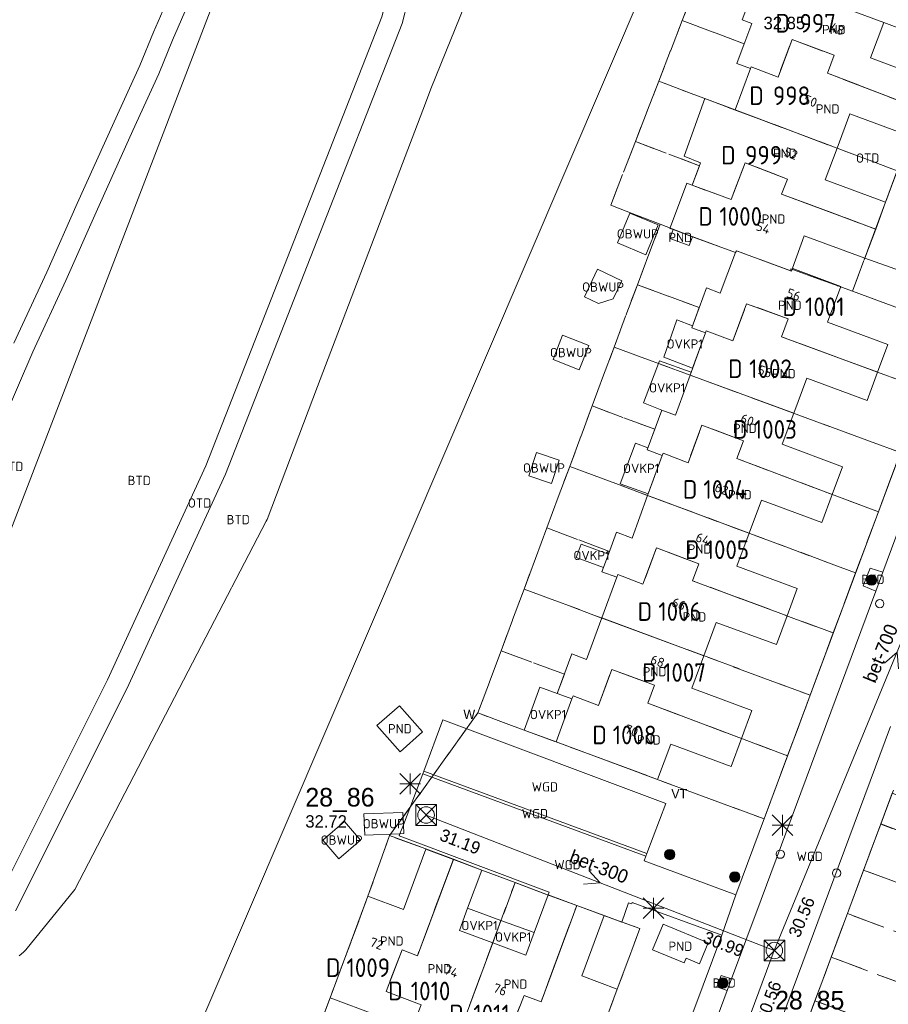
# Model space of a CAD drawing. Header units: metres. Extents: x 207644 to 210135, y 370459 to 373417.
# Tile 92 of 256: x 208118 to 208202, y 371782 to 371877. Entities that reach past the tile are written whole.
import ezdxf
from ezdxf.enums import TextEntityAlignment as Align

# ---------------------------------------------------------------- set-up
doc = ezdxf.new("R2010")
doc.units = ezdxf.units.M
doc.linetypes.add('HIDDEN2', pattern=[4.7625, 3.175, -1.5875])
for name, color, linetype in [('BTD', 7, 'Continuous'), ('combi_kolk', 7, 'Continuous'), ('CON_BxH300x300mm', 7, 'Continuous'), ('CON_BxH700x700mm', 7, 'Continuous'), ('DMM_BxH300x300mm', 7, 'Continuous'), ('DMM_BxH700x700mm', 7, 'Continuous'), ('GB', 1, 'Continuous'), ('GB07', 1, 'Continuous'), ('GB11', 1, 'Continuous'), ('INV_BxH300x300mm', 7, 'Continuous'), ('INV_BxH700x700mm', 7, 'Continuous'), ('KAD_perceelnummer', 212, 'Continuous'), ('KAD_sectie', 212, 'Continuous'), ('KAD_Vastgesteld_Perceel', 212, 'Continuous'), ('KO_INSPECTIE', 7, 'Continuous'), ('NAR', 7, 'Continuous'), ('NLV_inspectieput', 7, 'Continuous'), ('NLV_interne_overstor', 7, 'Continuous'), ('NNR_inspectieput', 7, 'Continuous'), ('NOD_inspectieput', 7, 'Continuous'), ('OBWUP', 7, 'Continuous'), ('OTD', 7, 'Continuous'), ('OVKP1', 7, 'Continuous'), ('PIJL', 7, 'Continuous'), ('PND', 7, 'Continuous'), ('WGD', 7, 'Continuous')]:
    doc.layers.add(name, color=color, linetype=linetype)
for name, color, linetype, lineweight in [('GIMGMV', 7, 'Continuous', 25), ('GMV', 7, 'Continuous', 25), ('GP1', 7, 'Continuous', 30), ('Q21_lantaarnpaal', 1, 'Continuous', 0), ('Q26_boom', 72, 'Continuous', 0), ('Q28_rioolput', 153, 'Continuous', 0)]:
    doc.layers.add(name, color=color, linetype=linetype, lineweight=lineweight)
doc.styles.add('ISO', font='isocpeur.ttf', dxfattribs={"height": 1})
doc.styles.add('ISOCP', font='ISOCP.shx', dxfattribs={"height": 1.8})

# ---------------------------------------------------------------- blocks, each defined once
blk = doc.blocks.new('ACMAP_ANN_TEMPLATE_Vastgesteld_Perceelnummer')
at = {"layer": 'KAD_perceelnummer', "style": 'ISOCP'}
blk.add_attdef('Perceelnummer', text='', height=1.8, dxfattribs=at).set_placement((0, 0), align=Align.MIDDLE)
at = {"layer": 'KAD_sectie', "style": 'ISOCP'}
blk.add_attdef('sectie', text='', height=1.8, dxfattribs=at).set_placement((-2.7, 0), align=Align.MIDDLE_RIGHT)
blk = doc.blocks.new('Q26')
blk.add_hatch(color=256).paths.add_polyline_path([(-0.452, -0.01, 1), (0.548, -0.01, 1)])
blk.add_circle((0.048, -0.01), 0.5)
blk = doc.blocks.new('Q21')
for p, q in [((-1, 1), (0, 0)), ((0, 1), (0, 0)), ((0, 0), (1, 1)), ((-1, 0), (0, 0)), ((-1, -1), (0, 0)), ((0, 0), (1, 0)), ((0, 0), (0, -1)), ((0, 0), (1, -1))]:
    blk.add_line(p, q)
blk = doc.blocks.new('Q28')
at = {"linetype": 'Continuous'}
for p, q in [((-1, -1), (1, 1)), ((-1, 1), (1, -1))]:
    blk.add_line(p, q, dxfattribs=at)
blk.add_lwpolyline([(1, 1), (1, -1), (-1, -1), (-1, 1)], close=True)

msp = doc.modelspace()

# ---------------------------------------------------------------- linework, layer by layer
at = {"layer": 'combi_kolk', "color": 253, "lineweight": 13}
for centre in [(208201.28, 371820.58), (208191.65, 371796.34), (208197.1, 371794.51)]:
    msp.add_circle(centre, 0.4, dxfattribs=at)
at = {"layer": 'CON_BxH300x300mm', "color": 253, "linetype": 'Continuous', "lineweight": 13}
msp.add_lwpolyline([(208191.08, 371787.02), (208157.39, 371800.13)], dxfattribs=at)
at = {"layer": 'CON_BxH700x700mm', "color": 253, "linetype": 'Continuous', "lineweight": 13}
for points in [[(208214.84, 371844.74), (208191.08, 371787.02)], [(208180.49, 371758.51), (208191.08, 371787.02)]]:
    msp.add_lwpolyline(points, dxfattribs=at)
at = {"layer": 'GB', "color": 253, "linetype": 'Continuous', "lineweight": 13}
for points in [[(208191.873, 371880.446), (208201.669, 371876.804)], [(208187.464, 371872.845), (208188.903, 371876.705)], [(208200.39, 371873.364), (208201.669, 371876.804)], [(208206.22, 371871.196), (208200.39, 371873.364)], [(208187.286, 371868.341), (208188.784, 371872.354)], [(208188.784, 371872.354), (208187.464, 371872.845)], [(208198.381, 371867.96), (208197.15, 371864.639)], [(208204.211, 371865.793), (208198.381, 371867.96)], [(208197.15, 371864.639), (208196.009, 371861.562)], [(208183.144, 371861.053), (208183.95, 371863.209)], [(208196.009, 371861.562), (208201.844, 371859.406)], [(208201.844, 371859.406), (208200.885, 371856.812)], [(208192.849, 371853.017), (208193.977, 371856.165)], [(208193.977, 371856.165), (208199.84, 371853.985)], [(208199.84, 371853.985), (208200.885, 371856.812)], [(208187.315, 371854.547), (208183.162, 371856.079)], [(208187.315, 371854.547), (208185.852, 371850.626)], [(208192.856, 371853.014), (208192.849, 371853.017)], [(208197.51, 371851.26), (208192.856, 371853.014)], [(208184.524, 371851.114), (208183.102, 371847.274)], [(208185.852, 371850.626), (208184.524, 371851.114)], [(208196.231, 371847.8), (208197.51, 371851.26)], [(208202.062, 371845.634), (208196.231, 371847.8)], [(208182.93, 371842.689), (208184.431, 371846.786)], [(208184.431, 371846.786), (208183.102, 371847.274)], [(208201.072, 371842.97), (208202.062, 371845.634)], [(208200.052, 371840.225), (208201.072, 371842.97)], [(208182.93, 371842.689), (208181.513, 371838.822)], [(208192.962, 371838.989), (208194.222, 371842.392)], [(208194.222, 371842.392), (208200.052, 371840.225)], [(208180.188, 371839.311), (208178.778, 371835.452)], [(208181.513, 371838.822), (208180.188, 371839.311)], [(208191.855, 371836.002), (208192.962, 371838.989)], [(208180.234, 371834.911), (208178.778, 371835.452)], [(208197.682, 371833.827), (208191.855, 371836.002)], [(208178.821, 371831.047), (208180.234, 371834.911)], [(208196.683, 371831.15), (208197.682, 371833.827)], [(208177.312, 371826.919), (208178.821, 371831.047)], [(208188.639, 371827.392), (208189.837, 371830.596)], [(208189.837, 371830.596), (208195.665, 371828.422)], [(208195.665, 371828.422), (208196.683, 371831.15)], [(208175.033, 371825.369), (208175.808, 371827.478)], [(208175.808, 371827.478), (208177.312, 371826.919)], [(208187.446, 371824.204), (208188.639, 371827.392)], [(208174.555, 371824.069), (208175.033, 371825.369)], [(208174.405, 371823.662), (208174.555, 371824.069)], [(208193.284, 371822.057), (208187.446, 371824.204)], [(208174.39, 371819.19), (208175.84, 371823.131)], [(208175.84, 371823.131), (208174.405, 371823.662)], [(208192.307, 371819.401), (208193.284, 371822.057)], [(208172.917, 371815.186), (208174.39, 371819.19)], [(208191.284, 371816.62), (208192.307, 371819.401)], [(208184.246, 371815.538), (208185.446, 371818.767)], [(208185.446, 371818.767), (208191.284, 371816.62)], [(208170.084, 371811.885), (208171.483, 371815.711)], [(208171.483, 371815.711), (208172.917, 371815.186)], [(208183.086, 371812.417), (208184.246, 371815.538)], [(208188.914, 371810.245), (208183.086, 371812.417)], [(208171.506, 371811.366), (208169.964, 371807.205)], [(208187.903, 371807.531), (208188.914, 371810.245)], [(208179.788, 371803.567), (208169.964, 371807.205)], [(208181.057, 371806.999), (208179.788, 371803.567)], [(208186.897, 371804.831), (208181.057, 371806.999)], [(208187.903, 371807.531), (208186.897, 371804.831)], [(208155.2, 371790.988), (208157.369, 371796.818)], [(208157.369, 371796.818), (208160.028, 371795.829)], [(208162.783, 371794.804), (208160.028, 371795.829)], [(208161.41, 371791.115), (208162.783, 371794.804)], [(208169.199, 371792.414), (208167.842, 371788.766)], [(208171.963, 371791.386), (208169.199, 371792.414)], [(208148.096, 371782.437), (208151.76, 371792.268)], [(208151.76, 371792.268), (208155.2, 371790.988)], [(208174.615, 371790.399), (208171.963, 371791.386)], [(208160.613, 371788.974), (208161.41, 371791.115)], [(208174.615, 371790.399), (208172.447, 371784.569)], [(208163.84, 371787.772), (208160.613, 371788.974)], [(208167.842, 371788.766), (208167.031, 371786.584)], [(208167.031, 371786.584), (208163.84, 371787.772)], [(208172.447, 371784.569), (208175.887, 371783.29)], [(208175.887, 371783.29), (208172.226, 371773.449)], [(208152.601, 371780.76), (208148.096, 371782.437)]]:
    msp.add_lwpolyline(points, dxfattribs=at)
at = {"layer": 'GB07', "color": 253, "linetype": 'Continuous', "lineweight": 13}
for points in [[(208192.81, 371875.149), (208191.442, 371871.521)], [(208196.867, 371873.623), (208192.81, 371875.149)], [(208196.217, 371871.896), (208196.867, 371873.623)], [(208188.84, 371872.502), (208188.784, 371872.354)], [(208191.442, 371871.521), (208188.84, 371872.502)], [(208205.196, 371868.443), (208196.217, 371871.896)], [(208197.15, 371864.639), (208187.286, 371868.341)], [(208186.896, 371859.683), (208188.268, 371863.236)], [(208188.268, 371863.236), (208192.352, 371861.656)], [(208183.144, 371861.053), (208186.896, 371859.683)], [(208192.352, 371861.656), (208191.787, 371860.204)], [(208191.787, 371860.204), (208200.885, 371856.812)], [(208187.411, 371854.719), (208187.315, 371854.547)], [(208192.751, 371852.744), (208187.411, 371854.719)], [(208192.856, 371853.014), (208192.751, 371852.744)], [(208188.403, 371849.592), (208187.077, 371846.014)], [(208192.429, 371848.128), (208188.403, 371849.592)], [(208191.783, 371846.386), (208192.429, 371848.128)], [(208184.495, 371846.96), (208184.431, 371846.786)], [(208187.077, 371846.014), (208184.495, 371846.96)], [(208201.072, 371842.97), (208191.783, 371846.386)], [(208192.962, 371838.989), (208182.93, 371842.689)], [(208184.082, 371837.85), (208182.729, 371834.212)], [(208188.087, 371836.339), (208184.082, 371837.85)], [(208187.452, 371834.624), (208188.087, 371836.339)], [(208180.315, 371835.129), (208180.234, 371834.911)], [(208182.729, 371834.212), (208180.315, 371835.129)], [(208196.683, 371831.15), (208187.452, 371834.624)], [(208178.821, 371831.047), (208188.639, 371827.392)], [(208179.683, 371825.974), (208178.371, 371822.474)], [(208183.782, 371824.418), (208179.683, 371825.974)], [(208183.167, 371822.793), (208183.782, 371824.418)], [(208175.937, 371823.39), (208175.84, 371823.131)], [(208178.371, 371822.474), (208175.937, 371823.39)], [(208192.307, 371819.401), (208183.167, 371822.793)], [(208184.246, 371815.538), (208174.39, 371819.19)], [(208175.353, 371814.219), (208174.058, 371810.733)], [(208179.483, 371812.678), (208175.353, 371814.219)], [(208178.837, 371810.941), (208179.483, 371812.678)], [(208171.506, 371811.366), (208170.084, 371811.885)], [(208171.609, 371811.644), (208171.506, 371811.366)], [(208174.058, 371810.733), (208171.609, 371811.644)], [(208187.903, 371807.531), (208178.837, 371810.941)], [(208156.551, 371786.515), (208160.028, 371795.829)], [(208171.963, 371791.386), (208168.527, 371782.065)], [(208160.134, 371777.78), (208163.84, 371787.772)], [(208153.517, 371783.065), (208155.069, 371787.086)], [(208155.069, 371787.086), (208156.551, 371786.515)], [(208156.92, 371781.759), (208153.517, 371783.065)], [(208166.881, 371782.673), (208165.284, 371778.677)], [(208168.527, 371782.065), (208166.881, 371782.673)]]:
    msp.add_lwpolyline(points, dxfattribs=at)
at = {"layer": 'GB11', "color": 253, "linetype": 'Continuous', "lineweight": 13}
for points in [[(208187.976, 371877.053), (208189.573, 371881.309)], [(208188.903, 371876.705), (208187.976, 371877.053)], [(208182.36, 371863.855), (208184.358, 371869.437)], [(208184.358, 371869.437), (208187.286, 371868.341)], [(208183.95, 371863.209), (208182.36, 371863.855)], [(208181.121, 371857.274), (208182.61, 371861.252)], [(208182.61, 371861.252), (208183.144, 371861.053)], [(208181.121, 371857.274), (208180.975, 371856.885)], [(208181.289, 371856.769), (208180.971, 371855.905), (208182.837, 371855.217), (208183.162, 371856.079)], [(208181.289, 371856.769), (208180.975, 371856.885)], [(208183.162, 371856.079), (208181.289, 371856.769)], [(208154.823, 371810.705), (208152.64, 371808.787)], [(208157.052, 371808.168), (208154.823, 371810.705)], [(208152.64, 371808.787), (208154.869, 371806.251)], [(208154.869, 371806.251), (208157.052, 371808.168)], [(208180.332, 371789.57), (208179.307, 371787.089)], [(208184.671, 371787.778), (208180.332, 371789.57)], [(208183.831, 371785.743), (208184.671, 371787.778)], [(208179.307, 371787.089), (208182.366, 371785.826)], [(208182.366, 371785.826), (208182.551, 371786.272)], [(208182.551, 371786.272), (208183.831, 371785.743)]]:
    msp.add_lwpolyline(points, dxfattribs=at)
at = {"layer": 'GIMGMV', "color": 253, "linetype": 'Continuous', "lineweight": 13}
for points in [[(208177.1, 371858.368), (208175.895, 371855.485)], [(208179.848, 371857.219), (208177.1, 371858.368)], [(208178.643, 371854.336), (208179.848, 371857.219)], [(208175.895, 371855.485), (208178.643, 371854.336)], [(208173.979, 371852.926), (208172.715, 371850.255)], [(208176.321, 371851.817), (208173.979, 371852.926)], [(208175.488, 371850.057), (208176.321, 371851.817)], [(208172.715, 371850.255), (208174.071, 371849.614)], [(208174.071, 371849.614), (208175.488, 371850.057)], [(208170.598, 371846.551), (208169.671, 371844.187)], [(208173.131, 371845.557), (208170.598, 371846.551)], [(208172.204, 371843.193), (208173.131, 371845.557)], [(208169.671, 371844.187), (208172.204, 371843.193)], [(208168.065, 371835.204), (208167.314, 371832.945)], [(208170.268, 371834.471), (208168.065, 371835.204)], [(208169.517, 371832.212), (208170.268, 371834.471)], [(208167.314, 371832.945), (208169.517, 371832.212)], [(208151.372, 371800.245), (208155.146, 371800.385)], [(208151.448, 371798.195), (208151.372, 371800.245)], [(208155.146, 371800.385), (208155.19, 371799.191)], [(208149.486, 371799.516), (208147.39, 371797.705)], [(208151.047, 371797.71), (208149.486, 371799.516)], [(208155.222, 371798.335), (208155.19, 371799.191)], [(208154.856, 371798.321), (208151.448, 371798.195)], [(208154.856, 371798.321), (208155.222, 371798.335)], [(208147.39, 371797.705), (208148.951, 371795.898)], [(208148.951, 371795.898), (208151.047, 371797.71)]]:
    msp.add_lwpolyline(points, dxfattribs=at)
at = {"layer": 'GMV', "color": 253, "linetype": 'Continuous', "lineweight": 13}
for points in [[(208153.28, 371921.561), (208098.545, 371779.207)], [(208115.704, 371791.524), (208126.57, 371813.217), (208136.085, 371833.92), (208153.096, 371877.345), (208156.845, 371891.917), (208157.987, 371920.651)], [(208117.682, 371790.863), (208128.432, 371812.323), (208137.986, 371833.111), (208155.065, 371876.709), (208158.9, 371891.615), (208160.05, 371920.569)], [(208134.17, 371883.103), (208131.021, 371875.861)], [(208132.863, 371875.081), (208136.031, 371882.368)], [(208128.417, 371763.22), (208178.696, 371880.691)], [(208161.656, 371879.781), (208157.859, 371870.375)], [(208131.021, 371875.861), (208129.687, 371872.624)], [(208131.522, 371871.828), (208132.863, 371875.081)], [(208129.687, 371872.624), (208127.202, 371867.175)], [(208129.023, 371866.348), (208131.522, 371871.828)], [(208157.859, 371870.375), (208157.328, 371869)], [(208157.328, 371869), (208146.891, 371841.594), (208142, 371828.719)], [(208127.202, 371867.175), (208123.629, 371859.282)], [(208125.455, 371858.465), (208129.023, 371866.348)], [(208204.211, 371865.793), (208201.844, 371859.406)], [(208123.629, 371859.282), (208120.701, 371852.657)], [(208122.524, 371851.833), (208125.455, 371858.465)], [(208199.84, 371853.985), (208205.194, 371852.098)], [(208120.701, 371852.657), (208117.516, 371845.764)], [(208119.343, 371844.949), (208122.524, 371851.833)], [(208187.36, 371792.403), (208208.981, 371850.53)], [(208116.367, 371838.041), (208119.343, 371844.949)], [(208201.57, 371823.63), (208207.118, 371838.56)], [(208141.922, 371828.563), (208135.25, 371815.719)], [(208142, 371828.719), (208141.922, 371828.563)], [(208199.66, 371822.299), (208200.343, 371824.012)], [(208200.343, 371824.012), (208201.57, 371823.63)], [(208200.89, 371821.798), (208201.57, 371823.63)], [(208200.89, 371821.798), (208199.66, 371822.299)], [(208200.89, 371821.798), (208189.802, 371791.958)], [(208135.25, 371815.719), (208123.391, 371792.938)], [(208157.18, 371804.387), (208158.999, 371809.348)], [(208158.999, 371809.348), (208180.579, 371801.252)], [(208202.329, 371808.681), (208181.829, 371753.652)], [(208155.19, 371799.191), (208157.079, 371804.112)], [(208157.079, 371804.112), (208157.18, 371804.387)], [(208157.079, 371804.112), (208178.648, 371796.141)], [(208157.18, 371804.387), (208178.752, 371796.416)], [(208202.594, 371802.531), (208201.379, 371799.266)], [(208180.579, 371801.252), (208178.752, 371796.416)], [(208154.856, 371798.321), (208155.19, 371799.191)], [(208201.379, 371799.266), (208187.129, 371760.978)], [(208201.379, 371799.266), (208205.121, 371797.864)], [(208154.775, 371798.109), (208154.856, 371798.321)], [(208169.298, 371792.677), (208154.775, 371798.109)], [(208178.648, 371796.141), (208178.48, 371795.694)], [(208178.752, 371796.416), (208178.648, 371796.141)], [(208178.48, 371795.694), (208187.36, 371792.403)], [(208123.391, 371792.938), (208118.672, 371787.094)], [(208169.199, 371792.414), (208169.298, 371792.677)], [(208187.36, 371792.403), (208185.998, 371788.498)], [(208176.335, 371789.771), (208176.96, 371791.646)], [(208176.96, 371791.646), (208177.281, 371791.539)], [(208177.281, 371791.539), (208177.319, 371791.671)], [(208177.319, 371791.671), (208185.998, 371788.498)], [(208189.802, 371791.958), (208186.946, 371784.282)], [(208174.615, 371790.399), (208176.335, 371789.771)], [(208185.998, 371788.498), (208175.86, 371761.383)], [(208118.438, 371786.875), (208118.031, 371786.5)], [(208118.672, 371787.094), (208118.438, 371786.875)], [(208185.952, 371784.621), (208185.511, 371783.494)], [(208186.946, 371784.282), (208185.952, 371784.621)], [(208186.946, 371784.282), (208186.52, 371783.139)], [(208186.52, 371783.139), (208179.667, 371764.724)], [(208185.511, 371783.494), (208186.52, 371783.139)]]:
    msp.add_lwpolyline(points, dxfattribs=at)
at = {"layer": 'GP1', "color": 253, "linetype": 'Continuous', "lineweight": 13}
for points in [[(208201.669, 371876.804), (208207.644, 371874.579)], [(208180.39, 371844.417), (208181.638, 371848.033)], [(208181.638, 371848.033), (208183.169, 371847.456)], [(208183.169, 371847.456), (208183.102, 371847.274)], [(208184.431, 371846.786), (208183.18, 371843.37)], [(208179.97, 371844.052), (208178.409, 371839.993)], [(208183.035, 371842.976), (208179.97, 371844.052)], [(208183.18, 371843.37), (208180.39, 371844.417)], [(208182.93, 371842.689), (208183.035, 371842.976)], [(208178.409, 371839.993), (208180.188, 371839.311)], [(208176.162, 371832.172), (208177.645, 371836.097)], [(208177.645, 371836.097), (208178.855, 371835.662)], [(208178.855, 371835.662), (208178.778, 371835.452)], [(208180.234, 371834.911), (208178.872, 371831.186)], [(208178.872, 371831.186), (208176.162, 371832.172)], [(208174.555, 371824.069), (208171.902, 371825.044), (208172.381, 371826.345), (208175.033, 371825.369)], [(208168.406, 371812.497), (208166.871, 371808.351)], [(208171.506, 371811.366), (208168.406, 371812.497)], [(208166.871, 371808.351), (208169.964, 371807.205)], [(208161.41, 371791.115), (208164.626, 371789.94)], [(208164.626, 371789.94), (208163.84, 371787.772)], [(208164.626, 371789.94), (208167.842, 371788.766)]]:
    msp.add_lwpolyline(points, dxfattribs=at)
at = {"layer": 'KAD_Vastgesteld_Perceel', "color": 253, "linetype": 'HIDDEN2', "lineweight": 13}
for points in [[(208185.267, 371885.009), (208182.172, 371876.98), (208179.901, 371871.112), (208177.639, 371865.273), (208175.257, 371859.117), (208180.033, 371857.276), (208177.831, 371851.425), (208175.577, 371845.401), (208173.458, 371839.706), (208171.283, 371833.854), (208169.071, 371827.907), (208166.865, 371821.979), (208164.642, 371816.004), (208162.406, 371810.004), (208153.861, 371798.134), (208151.761, 371792.272), (208148.096, 371782.437), (208145.276, 371774.942)], [(208207.822, 371847.415), (208198.647, 371850.8), (208200.881, 371856.813), (208201.844, 371859.406), (208202.974, 371862.454)], [(208169.304, 371765.882), (208175.889, 371783.293), (208178.084, 371789.149), (208174.836, 371790.319), (208171.96, 371791.378), (208169.049, 371792.446), (208166, 371793.595), (208162.782, 371794.8), (208160.034, 371795.844), (208157.38, 371796.847), (208153.861, 371798.134), (208162.406, 371810.004), (208190.093, 371799.75), (208192.363, 371805.854), (208194.545, 371811.721), (208196.784, 371817.74), (208198.947, 371823.554), (208201.147, 371829.47), (208203.273, 371835.186)], [(208202.494, 371802.26), (208201.375, 371799.254), (208199.72, 371794.808), (208198.15, 371790.591), (208196.58, 371786.374), (208195.01, 371782.155), (208193.44, 371777.937)]]:
    msp.add_lwpolyline(points, dxfattribs=at)
for points in [[(208206.22, 371871.196), (208205.196, 371868.443), (208196.217, 371871.896), (208196.867, 371873.623), (208192.81, 371875.149), (208191.442, 371871.521), (208188.84, 371872.502), (208188.784, 371872.354), (208187.464, 371872.845), (208188.174, 371874.749), (208182.172, 371876.98), (208185.267, 371885.009), (208211.911, 371875.171), (208210.054, 371870.909), (208206.609, 371872.239), (208206.22, 371871.196)], [(208202.974, 371862.454), (208179.901, 371871.112), (208182.172, 371876.98), (208188.174, 371874.749), (208187.464, 371872.845), (208188.784, 371872.354), (208188.84, 371872.502), (208191.442, 371871.521), (208192.81, 371875.149), (208196.867, 371873.623), (208196.217, 371871.896), (208205.196, 371868.443), (208204.211, 371865.793), (208202.974, 371862.454)], [(208201.844, 371859.406), (208200.881, 371856.813), (208191.787, 371860.204), (208192.352, 371861.656), (208188.268, 371863.236), (208186.896, 371859.683), (208184.196, 371860.689), (208184.405, 371860.583), (208183.144, 371861.053), (208183.849, 371862.939), (208177.639, 371865.273), (208179.901, 371871.112), (208202.974, 371862.454), (208201.844, 371859.406)], [(208198.647, 371850.8), (208197.324, 371851.275), (208192.68, 371852.956), (208192.684, 371852.769), (208187.411, 371854.719), (208187.315, 371854.547), (208182.773, 371856.222), (208180.033, 371857.276), (208175.257, 371859.117), (208177.639, 371865.273), (208183.849, 371862.939), (208183.144, 371861.053), (208184.405, 371860.583), (208184.196, 371860.689), (208186.896, 371859.683), (208188.268, 371863.236), (208192.352, 371861.656), (208191.787, 371860.204), (208200.881, 371856.813), (208198.647, 371850.8)], [(208198.647, 371850.8), (208207.822, 371847.415), (208205.555, 371841.321), (208191.783, 371846.386), (208192.429, 371848.128), (208188.403, 371849.592), (208187.077, 371846.014), (208184.495, 371846.96), (208184.431, 371846.786), (208183.102, 371847.274), (208183.82, 371849.216), (208177.831, 371851.425), (208180.033, 371857.276), (208182.773, 371856.222), (208187.315, 371854.547), (208187.411, 371854.719), (208192.684, 371852.769), (208192.68, 371852.956), (208197.324, 371851.275), (208198.647, 371850.8)], [(208203.273, 371835.186), (208175.577, 371845.401), (208177.831, 371851.425), (208183.82, 371849.216), (208183.102, 371847.274), (208184.431, 371846.786), (208184.495, 371846.96), (208187.077, 371846.014), (208188.403, 371849.592), (208192.429, 371848.128), (208191.783, 371846.386), (208205.555, 371841.321), (208203.273, 371835.186)], [(208203.273, 371835.186), (208201.147, 371829.47), (208187.452, 371834.624), (208188.087, 371836.339), (208184.082, 371837.85), (208182.729, 371834.212), (208180.315, 371835.129), (208180.234, 371834.911), (208178.778, 371835.452), (208179.51, 371837.454), (208173.458, 371839.706), (208175.577, 371845.401), (208203.273, 371835.186)], [(208198.947, 371823.554), (208171.283, 371833.854), (208173.458, 371839.706), (208179.51, 371837.454), (208178.778, 371835.452), (208180.234, 371834.911), (208180.315, 371835.129), (208182.729, 371834.212), (208184.082, 371837.85), (208188.087, 371836.339), (208187.452, 371834.624), (208201.147, 371829.47), (208198.947, 371823.554)], [(208198.947, 371823.554), (208196.784, 371817.74), (208183.167, 371822.793), (208183.782, 371824.418), (208179.683, 371825.974), (208178.371, 371822.474), (208175.937, 371823.39), (208175.84, 371823.131), (208174.405, 371823.662), (208175.123, 371825.614), (208169.071, 371827.907), (208171.283, 371833.854), (208198.947, 371823.554)], [(208194.545, 371811.721), (208166.865, 371821.979), (208169.071, 371827.907), (208175.123, 371825.614), (208174.405, 371823.662), (208175.84, 371823.131), (208175.937, 371823.39), (208178.371, 371822.474), (208179.683, 371825.974), (208183.782, 371824.418), (208183.167, 371822.793), (208196.784, 371817.74), (208194.545, 371811.721)], [(208194.545, 371811.721), (208192.363, 371805.854), (208178.837, 371810.941), (208179.483, 371812.678), (208175.353, 371814.219), (208174.058, 371810.733), (208171.609, 371811.644), (208171.506, 371811.366), (208170.084, 371811.885), (208170.771, 371813.766), (208164.642, 371816.004), (208166.865, 371821.979), (208194.545, 371811.721)], [(208162.406, 371810.004), (208164.642, 371816.004), (208170.771, 371813.766), (208170.084, 371811.885), (208171.506, 371811.366), (208171.609, 371811.644), (208174.058, 371810.733), (208175.353, 371814.219), (208179.483, 371812.678), (208178.837, 371810.941), (208192.363, 371805.854), (208190.093, 371799.75), (208162.406, 371810.004)], [(208201.375, 371799.254), (208202.494, 371802.26), (208204.053, 371801.679), (208222.265, 371794.895), (208227.585, 371792.908), (208225.988, 371788.607), (208224.323, 371789.243), (208224.81, 371790.555), (208201.375, 371799.254)], [(208201.375, 371799.254), (208224.81, 371790.555), (208224.323, 371789.243), (208222.793, 371785.119), (208220.729, 371785.873), (208221.093, 371786.857), (208199.72, 371794.808), (208201.375, 371799.254)], [(208153.861, 371798.134), (208157.38, 371796.847), (208160.034, 371795.844), (208156.551, 371786.515), (208155.069, 371787.086), (208153.517, 371783.065), (208156.92, 371781.759), (208155.964, 371779.319), (208156.079, 371779.275), (208155.539, 371777.851), (208153.703, 371778.531), (208151.477, 371772.595), (208145.276, 371774.942), (208148.096, 371782.437), (208151.761, 371792.272), (208153.861, 371798.134)], [(208151.477, 371772.595), (208153.703, 371778.531), (208155.539, 371777.851), (208156.079, 371779.275), (208155.964, 371779.319), (208156.92, 371781.759), (208153.517, 371783.065), (208155.069, 371787.086), (208156.551, 371786.515), (208160.034, 371795.844), (208162.782, 371794.8), (208166, 371793.595), (208157.385, 371770.366), (208151.477, 371772.595)], [(208199.72, 371794.808), (208221.093, 371786.857), (208220.729, 371785.873), (208222.793, 371785.119), (208221.241, 371780.936), (208219.176, 371781.689), (208219.527, 371782.64), (208198.15, 371790.591), (208199.72, 371794.808)], [(208166, 371793.595), (208169.049, 371792.446), (208171.96, 371791.378), (208168.527, 371782.065), (208166.881, 371782.673), (208165.284, 371778.677), (208168.606, 371777.463), (208167.634, 371775.081), (208167.952, 371774.966), (208167.36, 371773.545), (208165.39, 371774.264), (208163.208, 371768.175), (208157.385, 371770.366), (208166, 371793.595)], [(208163.208, 371768.175), (208165.39, 371774.264), (208167.36, 371773.545), (208167.952, 371774.966), (208167.634, 371775.081), (208168.606, 371777.463), (208165.284, 371778.677), (208166.881, 371782.673), (208168.527, 371782.065), (208171.96, 371791.378), (208174.836, 371790.319), (208178.084, 371789.149), (208175.889, 371783.293), (208169.304, 371765.882), (208163.208, 371768.175)], [(208198.15, 371790.591), (208219.527, 371782.64), (208219.176, 371781.689), (208221.241, 371780.936), (208219.672, 371776.706), (208217.603, 371777.461), (208217.96, 371778.423), (208196.58, 371786.374), (208198.15, 371790.591)], [(208196.58, 371786.374), (208217.96, 371778.423), (208217.603, 371777.461), (208219.672, 371776.706), (208218.099, 371772.467), (208216.039, 371773.218), (208216.404, 371774.203), (208195.01, 371782.155), (208196.58, 371786.374)], [(208195.01, 371782.155), (208216.404, 371774.203), (208216.039, 371773.218), (208218.099, 371772.467), (208216.54, 371768.265), (208214.477, 371769.018), (208214.835, 371769.987), (208193.44, 371777.937), (208195.01, 371782.155)]]:
    msp.add_lwpolyline(points, close=True, dxfattribs=at)
at = {"layer": 'NOD_inspectieput', "color": 253, "lineweight": 13}
for centre in [(208157.39, 371800.13), (208191.08, 371787.02)]:
    msp.add_circle(centre, 0.8, dxfattribs=at)
at = {"layer": 'PIJL', "color": 253, "lineweight": 13}
for points in [[(208201.75, 371814.82), (208202.96, 371815.88), (208203.08, 371814.27)], [(208173.15, 371794.77), (208174.23, 371793.58), (208172.63, 371793.43)]]:
    msp.add_lwpolyline(points, dxfattribs=at)

# ---------------------------------------------------------------- block references
at = {"layer": 'KAD_Vastgesteld_Perceel', "color": 253, "linetype": 'HIDDEN2', "lineweight": 13}
ref = msp.add_blockref('ACMAP_ANN_TEMPLATE_Vastgesteld_Perceelnummer', (208195.277, 371876.726), dxfattribs=at)
ref.add_attrib('Perceelnummer', '997', dxfattribs={"layer": 'KAD_perceelnummer', "lineweight": 13, "height": 1.8, "style": 'ISOCP'}).set_placement((208195.277, 371876.726), align=Align.MIDDLE)
ref.add_attrib('sectie', 'D', dxfattribs={"layer": 'KAD_sectie', "lineweight": 13, "height": 1.8, "style": 'ISOCP'}).set_placement((208192.577, 371876.726), align=Align.MIDDLE_RIGHT)
ref = msp.add_blockref('ACMAP_ANN_TEMPLATE_Vastgesteld_Perceelnummer', (208192.751, 371869.717), dxfattribs=at)
ref.add_attrib('Perceelnummer', '998', dxfattribs={"layer": 'KAD_perceelnummer', "lineweight": 13, "height": 1.8, "style": 'ISOCP'}).set_placement((208192.751, 371869.717), align=Align.MIDDLE)
ref.add_attrib('sectie', 'D', dxfattribs={"layer": 'KAD_sectie', "lineweight": 13, "height": 1.8, "style": 'ISOCP'}).set_placement((208190.051, 371869.717), align=Align.MIDDLE_RIGHT)
ref = msp.add_blockref('ACMAP_ANN_TEMPLATE_Vastgesteld_Perceelnummer', (208190.04, 371863.963), dxfattribs=at)
ref.add_attrib('Perceelnummer', '999', dxfattribs={"layer": 'KAD_perceelnummer', "lineweight": 13, "height": 1.8, "style": 'ISOCP'}).set_placement((208190.04, 371863.963), align=Align.MIDDLE)
ref.add_attrib('sectie', 'D', dxfattribs={"layer": 'KAD_sectie', "lineweight": 13, "height": 1.8, "style": 'ISOCP'}).set_placement((208187.34, 371863.963), align=Align.MIDDLE_RIGHT)
ref = msp.add_blockref('ACMAP_ANN_TEMPLATE_Vastgesteld_Perceelnummer', (208187.83, 371858.037), dxfattribs=at)
ref.add_attrib('Perceelnummer', '1000', dxfattribs={"layer": 'KAD_perceelnummer', "lineweight": 13, "height": 1.8, "style": 'ISOCP'}).set_placement((208187.83, 371858.037), align=Align.MIDDLE)
ref.add_attrib('sectie', 'D', dxfattribs={"layer": 'KAD_sectie', "lineweight": 13, "height": 1.8, "style": 'ISOCP'}).set_placement((208185.13, 371858.037), align=Align.MIDDLE_RIGHT)
ref = msp.add_blockref('ACMAP_ANN_TEMPLATE_Vastgesteld_Perceelnummer', (208195.963, 371849.299), dxfattribs=at)
ref.add_attrib('Perceelnummer', '1001', dxfattribs={"layer": 'KAD_perceelnummer', "lineweight": 13, "height": 1.8, "style": 'ISOCP'}).set_placement((208195.963, 371849.299), align=Align.MIDDLE)
ref.add_attrib('sectie', 'D', dxfattribs={"layer": 'KAD_sectie', "lineweight": 13, "height": 1.8, "style": 'ISOCP'}).set_placement((208193.263, 371849.299), align=Align.MIDDLE_RIGHT)
ref = msp.add_blockref('ACMAP_ANN_TEMPLATE_Vastgesteld_Perceelnummer', (208190.709, 371843.306), dxfattribs=at)
ref.add_attrib('Perceelnummer', '1002', dxfattribs={"layer": 'KAD_perceelnummer', "lineweight": 13, "height": 1.8, "style": 'ISOCP'}).set_placement((208190.709, 371843.306), align=Align.MIDDLE)
ref.add_attrib('sectie', 'D', dxfattribs={"layer": 'KAD_sectie', "lineweight": 13, "height": 1.8, "style": 'ISOCP'}).set_placement((208188.009, 371843.306), align=Align.MIDDLE_RIGHT)
ref = msp.add_blockref('ACMAP_ANN_TEMPLATE_Vastgesteld_Perceelnummer', (208191.177, 371837.436), dxfattribs=at)
ref.add_attrib('Perceelnummer', '1003', dxfattribs={"layer": 'KAD_perceelnummer', "lineweight": 13, "height": 1.8, "style": 'ISOCP'}).set_placement((208191.177, 371837.436), align=Align.MIDDLE)
ref.add_attrib('sectie', 'D', dxfattribs={"layer": 'KAD_sectie', "lineweight": 13, "height": 1.8, "style": 'ISOCP'}).set_placement((208188.477, 371837.436), align=Align.MIDDLE_RIGHT)
ref = msp.add_blockref('ACMAP_ANN_TEMPLATE_Vastgesteld_Perceelnummer', (208186.332, 371831.63), dxfattribs=at)
ref.add_attrib('Perceelnummer', '1004', dxfattribs={"layer": 'KAD_perceelnummer', "lineweight": 13, "height": 1.8, "style": 'ISOCP'}).set_placement((208186.332, 371831.63), align=Align.MIDDLE)
ref.add_attrib('sectie', 'D', dxfattribs={"layer": 'KAD_sectie', "lineweight": 13, "height": 1.8, "style": 'ISOCP'}).set_placement((208183.632, 371831.63), align=Align.MIDDLE_RIGHT)
ref = msp.add_blockref('ACMAP_ANN_TEMPLATE_Vastgesteld_Perceelnummer', (208186.536, 371825.797), dxfattribs=at)
ref.add_attrib('Perceelnummer', '1005', dxfattribs={"layer": 'KAD_perceelnummer', "lineweight": 13, "height": 1.8, "style": 'ISOCP'}).set_placement((208186.536, 371825.797), align=Align.MIDDLE)
ref.add_attrib('sectie', 'D', dxfattribs={"layer": 'KAD_sectie', "lineweight": 13, "height": 1.8, "style": 'ISOCP'}).set_placement((208183.836, 371825.797), align=Align.MIDDLE_RIGHT)
ref = msp.add_blockref('ACMAP_ANN_TEMPLATE_Vastgesteld_Perceelnummer', (208181.951, 371819.814), dxfattribs=at)
ref.add_attrib('Perceelnummer', '1006', dxfattribs={"layer": 'KAD_perceelnummer', "lineweight": 13, "height": 1.8, "style": 'ISOCP'}).set_placement((208181.951, 371819.814), align=Align.MIDDLE)
ref.add_attrib('sectie', 'D', dxfattribs={"layer": 'KAD_sectie', "lineweight": 13, "height": 1.8, "style": 'ISOCP'}).set_placement((208179.251, 371819.814), align=Align.MIDDLE_RIGHT)
ref = msp.add_blockref('ACMAP_ANN_TEMPLATE_Vastgesteld_Perceelnummer', (208182.392, 371813.916), dxfattribs=at)
ref.add_attrib('Perceelnummer', '1007', dxfattribs={"layer": 'KAD_perceelnummer', "lineweight": 13, "height": 1.8, "style": 'ISOCP'}).set_placement((208182.392, 371813.916), align=Align.MIDDLE)
ref.add_attrib('sectie', 'D', dxfattribs={"layer": 'KAD_sectie', "lineweight": 13, "height": 1.8, "style": 'ISOCP'}).set_placement((208179.692, 371813.916), align=Align.MIDDLE_RIGHT)
ref = msp.add_blockref('ACMAP_ANN_TEMPLATE_Vastgesteld_Perceelnummer', (208177.567, 371807.877), dxfattribs=at)
ref.add_attrib('Perceelnummer', '1008', dxfattribs={"layer": 'KAD_perceelnummer', "lineweight": 13, "height": 1.8, "style": 'ISOCP'}).set_placement((208177.567, 371807.877), align=Align.MIDDLE)
ref.add_attrib('sectie', 'D', dxfattribs={"layer": 'KAD_sectie', "lineweight": 13, "height": 1.8, "style": 'ISOCP'}).set_placement((208174.867, 371807.877), align=Align.MIDDLE_RIGHT)
ref = msp.add_blockref('ACMAP_ANN_TEMPLATE_Vastgesteld_Perceelnummer', (208151.796, 371785.365), dxfattribs=at)
ref.add_attrib('Perceelnummer', '1009', dxfattribs={"layer": 'KAD_perceelnummer', "lineweight": 13, "height": 1.8, "style": 'ISOCP'}).set_placement((208151.796, 371785.365), align=Align.MIDDLE)
ref.add_attrib('sectie', 'D', dxfattribs={"layer": 'KAD_sectie', "lineweight": 13, "height": 1.8, "style": 'ISOCP'}).set_placement((208149.096, 371785.365), align=Align.MIDDLE_RIGHT)
ref = msp.add_blockref('ACMAP_ANN_TEMPLATE_Vastgesteld_Perceelnummer', (208157.821, 371783.105), dxfattribs=at)
ref.add_attrib('Perceelnummer', '1010', dxfattribs={"layer": 'KAD_perceelnummer', "lineweight": 13, "height": 1.8, "style": 'ISOCP'}).set_placement((208157.821, 371783.105), align=Align.MIDDLE)
ref.add_attrib('sectie', 'D', dxfattribs={"layer": 'KAD_sectie', "lineweight": 13, "height": 1.8, "style": 'ISOCP'}).set_placement((208155.121, 371783.105), align=Align.MIDDLE_RIGHT)
ref = msp.add_blockref('ACMAP_ANN_TEMPLATE_Vastgesteld_Perceelnummer', (208163.726, 371780.885), dxfattribs=at)
ref.add_attrib('Perceelnummer', '1011', dxfattribs={"layer": 'KAD_perceelnummer', "lineweight": 13, "height": 1.8, "style": 'ISOCP'}).set_placement((208163.726, 371780.885), align=Align.MIDDLE)
ref.add_attrib('sectie', 'D', dxfattribs={"layer": 'KAD_sectie', "lineweight": 13, "height": 1.8, "style": 'ISOCP'}).set_placement((208161.026, 371780.885), align=Align.MIDDLE_RIGHT)
at = {"layer": 'Q21_lantaarnpaal', "color": 253}
for p in [(208155.848, 371803.138), (208191.883, 371799.133), (208179.402, 371791.115)]:
    msp.add_blockref('Q21', p, dxfattribs=at)
at = {"layer": 'Q26_boom', "color": 253}
for p in [(208200.436, 371822.865), (208180.911, 371796.315), (208187.207, 371794.149), (208186.044, 371783.888)]:
    msp.add_blockref('Q26', p, dxfattribs=at)
at = {"layer": 'Q28_rioolput', "color": 253}
for p in [(208157.391, 371800.132), (208191.082, 371787.018)]:
    msp.add_blockref('Q28', p, dxfattribs=at)

# ---------------------------------------------------------------- texts
at = {"layer": 'BTD', "color": 253, "linetype": 'Continuous', "lineweight": 13, "style": 'ISO'}
for p in [(208117.307, 371833.852), (208129.633, 371832.495), (208139.208, 371828.709), (208200.615, 371822.919), (208186.229, 371783.884)]:
    msp.add_text('BTD', height=0.9, dxfattribs=at).set_placement(p, align=Align.MIDDLE_CENTER)
at = {"layer": 'DMM_BxH300x300mm', "color": 253, "lineweight": 13}
msp.add_text('bet-300', height=1.3, rotation=338.74, dxfattribs=at).set_placement((208171.13, 371795.6))
at = {"layer": 'DMM_BxH700x700mm', "color": 253, "lineweight": 13}
msp.add_text('bet-700', height=1.3, rotation=67.63, dxfattribs=at).set_placement((208200.84, 371812.8))
at = {"layer": 'INV_BxH300x300mm', "color": 253, "lineweight": 13}
for s, p in [('31.19', (208158.6, 371797.73)), ('30.99', (208184.09, 371787.81))]:
    msp.add_text(s, height=1.2, rotation=338.74, dxfattribs=at).set_placement(p)
at = {"layer": 'INV_BxH700x700mm', "color": 253, "lineweight": 13}
for rotation, p in [(67.63, (208193.51, 371788.18)), (69.62, (208190.4, 371780.02))]:
    msp.add_text('30.56', height=1.2, rotation=rotation, dxfattribs=at).set_placement(p)
at = {"layer": 'KO_INSPECTIE', "color": 253, "lineweight": 13}
for s, p in [('W', (208161, 371809.42)), ('VT', (208181.11, 371801.75))]:
    msp.add_text(s, height=0.9, dxfattribs=at).set_placement(p)
at = {"layer": 'NAR', "color": 253, "linetype": 'Continuous', "lineweight": 13, "style": 'ISO'}
for s, rotation, p in [('48', 339.6, (208197.166, 371876.169)), ('50', 339.7, (208194.578, 371869.208)), ('52', 339.7, (208192.692, 371864.122)), ('54', 340.3, (208190.007, 371856.943)), ('56', 339.7, (208192.953, 371850.47)), ('58', 339.7, (208190.195, 371843.035)), ('60', 339.7, (208188.459, 371838.349)), ('62', 339.5, (208185.973, 371831.684)), ('64', 339.5, (208184.159, 371826.834)), ('66', 339.6, (208181.84, 371820.546)), ('68', 339.6, (208179.785, 371815.016)), ('70', 339.7, (208177.271, 371808.294)), ('72', 339.6, (208152.601, 371787.687)), ('74', 339.6, (208159.835, 371784.995)), ('76', 339.6, (208164.549, 371783.24))]:
    msp.add_text(s, height=0.9, rotation=rotation, dxfattribs=at).set_placement(p, align=Align.MIDDLE_CENTER)
at = {"layer": 'NLV_inspectieput', "color": 253, "lineweight": 13}
msp.add_text('32.72', height=1.2, dxfattribs=at).set_placement((208145.71, 371798.91))
at = {"layer": 'NLV_interne_overstor', "color": 253, "lineweight": 13}
msp.add_text('32.85', height=1.2, dxfattribs=at).set_placement((208190.04, 371876.15))
at = {"layer": 'NNR_inspectieput', "color": 253, "lineweight": 13}
for s, p in [('28_86', (208145.71, 371800.95)), ('28_85', (208191.16, 371781.32))]:
    msp.add_text(s, height=1.8, dxfattribs=at).set_placement(p)
at = {"layer": 'OBWUP', "color": 253, "linetype": 'Continuous', "lineweight": 13, "style": 'ISO'}
for p in [(208177.872, 371856.352), (208174.518, 371851.213), (208171.401, 371844.872), (208168.791, 371833.708), (208153.297, 371799.29), (208149.219, 371797.708)]:
    msp.add_text('OBWUP', height=0.9, dxfattribs=at).set_placement(p, align=Align.MIDDLE_CENTER)
at = {"layer": 'OTD', "color": 253, "linetype": 'Continuous', "lineweight": 13, "style": 'ISO'}
for p in [(208200.11, 371863.682), (208135.47, 371830.315)]:
    msp.add_text('OTD', height=0.9, dxfattribs=at).set_placement(p, align=Align.MIDDLE_CENTER)
at = {"layer": 'OVKP1', "color": 253, "linetype": 'Continuous', "lineweight": 13, "style": 'ISO'}
for p in [(208182.411, 371845.701), (208180.722, 371841.451), (208178.198, 371833.665), (208173.402, 371825.237), (208169.189, 371809.852), (208162.562, 371789.438), (208165.823, 371788.331)]:
    msp.add_text('OVKP1', height=0.9, dxfattribs=at).set_placement(p, align=Align.MIDDLE_CENTER)
at = {"layer": 'PND', "color": 253, "linetype": 'Continuous', "lineweight": 13, "style": 'ISO'}
for p in [(208196.842, 371876.116), (208196.241, 371868.434), (208192.102, 371864.144), (208191.003, 371857.784), (208181.981, 371856.005), (208192.582, 371849.45), (208192.001, 371842.825), (208188.23, 371837.533), (208187.752, 371831.117), (208183.845, 371825.859), (208183.349, 371819.298), (208179.499, 371813.995), (208154.846, 371808.478), (208178.934, 371807.394), (208154.062, 371787.944), (208181.989, 371787.434), (208158.679, 371785.266), (208166.049, 371783.771)]:
    msp.add_text('PND', height=0.9, dxfattribs=at).set_placement(p, align=Align.MIDDLE_CENTER)
at = {"layer": 'WGD', "color": 253, "linetype": 'Continuous', "lineweight": 13, "style": 'ISO'}
for p in [(208168.88, 371802.853), (208167.916, 371800.264), (208194.499, 371796.131), (208171.068, 371795.331)]:
    msp.add_text('WGD', height=0.9, dxfattribs=at).set_placement(p, align=Align.MIDDLE_CENTER)

doc.saveas('drawing.dxf')
